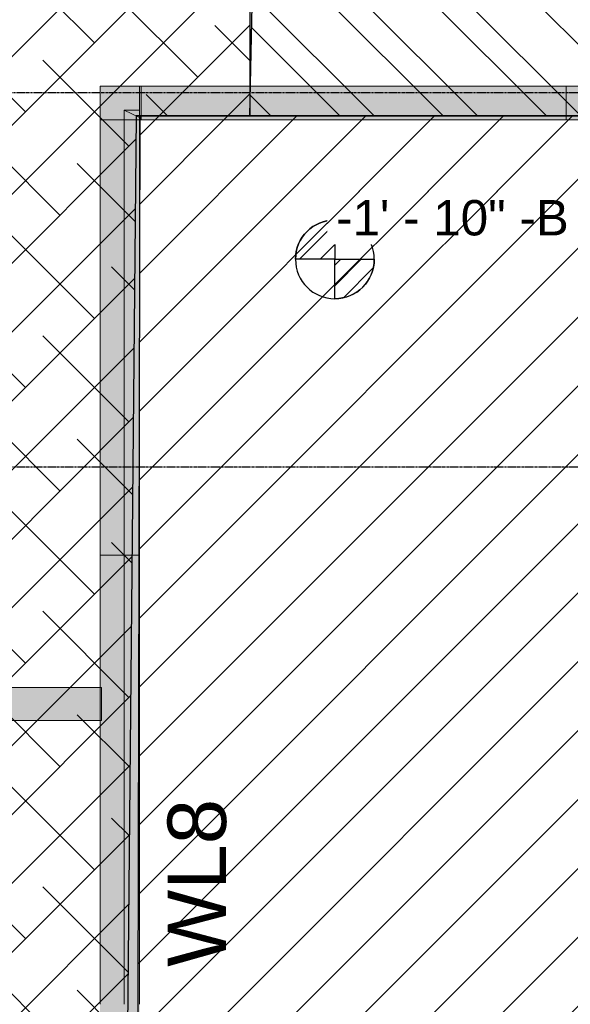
# Model space of a CAD drawing. Header units: inches. Extents: x -4126 to -1814, y 9773 to 12338.
# Tile 62 of 113: x -3431 to -3290, y 11049 to 11302. Entities that reach past the tile are written whole.
import ezdxf

# ---------------------------------------------------------------- set-up
doc = ezdxf.new("R2010")
doc.units = ezdxf.units.IN
doc.header["$MEASUREMENT"] = 0
doc.linetypes.add('Grid Line 1_2_', pattern=[0.875, 0.5, -0.125, 0.125, -0.125])
for name, color, linetype, lineweight in [('A-WALL', 113, 'Continuous', 13), ('G-ANNO-DIMS', 111, 'Continuous', 9), ('I-WALL', 2, 'Continuous', 13), ('S-GRID', 1, 'Continuous', 9)]:
    doc.layers.add(name, color=color, linetype=linetype, lineweight=lineweight)
doc.layers.add('LOAD_HATCH', color=8, linetype='Continuous')
doc.layers.add('loads', color=1, linetype='Continuous')
doc.styles.add('Arial', font='Arial.ttf', dxfattribs={"height": 18})
doc.styles.add('Arial_2', font='arial.ttf', dxfattribs={"height": 9.070866})
pattern_1 = [(315, (34.897, 117.089), (0.027577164, 0.027577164), [])]

# ---------------------------------------------------------------- blocks, each defined once
blk = doc.blocks.new('CTR - 1st Phase - Shell_rvt-1-FRAMING PLAN - 1ST FLOOR')
at = {"layer": 'A-WALL', "lineweight": 5, "transparency": 33554585}
h = blk.add_hatch(color=8, dxfattribs=at)
h.paths.add_polyline_path([(-3404.17, 10813.86), (-3400.17, 10813.86), (-3400.17, 10819.99), (-3404.17, 10819.99), (-3404.17, 10856.62), (-3410.3, 10856.62), (-3410.3, 10813.86), (-3404.28, 10813.86)], flags=0)
h.paths.add_polyline_path([(-3410.3, 10857.02), (-3404.17, 10857.02), (-3404.17, 10857.45), (-3410.3, 10857.45)], flags=0)
h.paths.add_polyline_path([(-3404.85, 10858.28), (-3404.17, 10858.28), (-3404.17, 10858.71), (-3410.3, 10858.71), (-3410.3, 10858.28)], flags=0)
h.paths.add_polyline_path([(-3404.87, 10859.1), (-3404.17, 10859.1), (-3404.17, 10904.5), (-3410.3, 10904.5), (-3410.3, 10859.1)], flags=0)
h.paths.add_polyline_path([(-3410.3, 10904.9), (-3404.17, 10904.9), (-3404.17, 10905.33), (-3410.3, 10905.33)], flags=0)
h.paths.add_polyline_path([(-3410.3, 10906.16), (-3404.17, 10906.16), (-3404.17, 10906.59), (-3410.3, 10906.59)], flags=0)
h.paths.add_polyline_path([(-3404.17, 10906.98), (-3404.17, 10934.38), (-3410.3, 10934.38), (-3410.3, 10906.98), (-3405.72, 10906.98)], flags=0)
h.paths.add_polyline_path([(-3410.3, 10972.4), (-3404.17, 10972.4), (-3404.17, 10972.78), (-3410.3, 10972.78)], flags=0)
h.paths.add_polyline_path([(-3404.17, 11010.8), (-3404.17, 11048.15), (-3410.3, 11048.15), (-3410.3, 11010.8), (-3407.57, 11010.8)], flags=0)
h.paths.add_polyline_path([(-3404.17, 11048.54), (-3404.17, 11048.97), (-3410.3, 11048.97), (-3410.3, 11048.54), (-3408.24, 11048.54)], flags=0)
h.paths.add_polyline_path([(-3410.3, 11049.81), (-3404.17, 11049.81), (-3404.17, 11050.24), (-3410.3, 11050.24)], flags=0)
h.paths.add_polyline_path([(-3408.27, 11050.63), (-3404.17, 11050.63), (-3404.17, 11096.03), (-3410.3, 11096.03), (-3410.3, 11050.63)], flags=0)
h.paths.add_polyline_path([(-3410.3, 11096.42), (-3404.17, 11096.42), (-3404.17, 11096.85), (-3410.3, 11096.85)], flags=0)
h.paths.add_polyline_path([(-3404.17, 11097.69), (-3404.17, 11098.12), (-3410.3, 11098.12), (-3410.3, 11097.69), (-3409.11, 11097.69)], flags=0)
h.paths.add_polyline_path([(-3410.3, 11098.51), (-3404.17, 11098.51), (-3404.17, 11143.91), (-3410.3, 11143.91), (-3410.3, 11130.69), (-3409.92, 11130.69), (-3409.92, 11122.19), (-3410.3, 11122.19)], flags=0)
h.paths.add_polyline_path([(-3409.94, 11144.31), (-3404.17, 11144.31), (-3404.17, 11144.74), (-3410.3, 11144.74), (-3410.3, 11144.31)], flags=0)
h.paths.add_polyline_path([(-3409.96, 11145.57), (-3404.17, 11145.57), (-3404.17, 11146), (-3410.3, 11146), (-3410.3, 11145.57)], flags=0)
h.paths.add_polyline_path([(-3404.17, 11146.39), (-3404.17, 11164.59), (-3410.3, 11164.59), (-3410.3, 11146.39), (-3409.98, 11146.39)], flags=0)
h.paths.add_polyline_path([(-3410.3, 11276.29), (-3404.17, 11276.29), (-3404.17, 11278.79), (-3410.3, 11278.79), (-3410.3, 11276.86)], flags=0)
h.paths.add_polyline_path([(-3404.15, 11278.83), (-3400.17, 11278.83), (-3400.17, 11279.64), (-3410.3, 11279.64), (-3410.3, 11278.83), (-3404.17, 11278.83)], flags=0)
h.paths.add_polyline_path([(-3410.3, 11280.03), (-3400.17, 11280.03), (-3400.17, 11284.91), (-3410.3, 11284.91)], flags=0)
h = blk.add_hatch(color=13, dxfattribs=at)
h.paths.add_polyline_path([(-2637.74, 11276.29), (-2637.74, 11278.79), (-2681.85, 11278.79), (-2681.85, 11277.79), (-2709.72, 11277.79), (-2709.72, 11278.79), (-2720.25, 11278.79), (-2720.25, 11277.79), (-2748.12, 11277.79), (-2748.12, 11278.79), (-2772.51, 11278.79), (-2772.51, 11276.29), (-2681.85, 11276.29)], flags=0)
h.paths.add_polyline_path([(-3399.82, 11276.29), (-3399.82, 11278.79), (-3400.17, 11278.79), (-3400.17, 11276.29)], flags=0)
h.paths.add_polyline_path([(-3281.32, 11276.29), (-3281.32, 11278.79), (-3290.72, 11278.79), (-3290.72, 11276.29)], flags=0)
h.paths.add_polyline_path([(-3027.32, 11276.29), (-3021.92, 11276.29), (-3021.92, 11278.79), (-3027.32, 11278.79)], flags=0)
h.paths.add_polyline_path([(-2945.12, 11276.29), (-2867.19, 11276.29), (-2867.19, 11278.79), (-2945.12, 11278.79)], flags=0)
h.paths.add_polyline_path([(-2813.32, 11276.29), (-2810.54, 11276.29), (-2810.54, 11278.79), (-2813.32, 11278.79)], flags=0)
h.paths.add_polyline_path([(-2599.71, 11276.29), (-2598.39, 11276.29), (-2598.39, 11278.79), (-2599.71, 11278.79)], flags=0)
h.paths.add_polyline_path([(-2486.32, 11276.29), (-2445.74, 11276.29), (-2445.74, 11278.79), (-2486.32, 11278.79)], flags=0)
h.paths.add_polyline_path([(-2514.32, 11276.29), (-2514.32, 11278.79), (-2562.26, 11278.79), (-2562.26, 11276.29)], flags=0)
h.paths.add_polyline_path([(-2407.71, 11276.29), (-2348.79, 11276.29), (-2348.79, 11278.79), (-2407.71, 11278.79)], flags=0)
h.paths.add_polyline_path([(-2312.66, 11276.29), (-2311.34, 11276.29), (-2311.34, 11278.79), (-2312.66, 11278.79)], flags=0)
h.paths.add_polyline_path([(-2273.31, 11276.29), (-2187.32, 11276.29), (-2187.32, 11278.79), (-2273.31, 11278.79)], flags=0)
h.paths.add_polyline_path([(-3281.32, 11279.21), (-3281.32, 11279.64), (-3290.72, 11279.64), (-3290.72, 11279.21)], flags=0)
h.paths.add_polyline_path([(-3399.82, 11279.21), (-3399.82, 11279.64), (-3400.17, 11279.64), (-3400.17, 11279.21)], flags=0)
h.paths.add_polyline_path([(-2810.54, 11279.21), (-2810.54, 11279.64), (-2813.32, 11279.64), (-2813.32, 11279.21)], flags=0)
h.paths.add_polyline_path([(-2599.71, 11279.21), (-2598.39, 11279.21), (-2598.39, 11279.64), (-2599.71, 11279.64)], flags=0)
h.paths.add_polyline_path([(-2920.57, 11279.21), (-2867.19, 11279.21), (-2867.19, 11279.64), (-2945.12, 11279.64), (-2945.12, 11279.21)], flags=0)
h.paths.add_polyline_path([(-3021.92, 11279.21), (-3021.92, 11279.64), (-3027.32, 11279.64), (-3027.32, 11279.21)], flags=0)
h.paths.add_polyline_path([(-2486.32, 11279.21), (-2445.74, 11279.21), (-2445.74, 11279.64), (-2486.32, 11279.64)], flags=0)
h.paths.add_polyline_path([(-2772.51, 11279.21), (-2748.12, 11279.21), (-2748.12, 11279.64), (-2772.51, 11279.64)], flags=0)
h.paths.add_polyline_path([(-2187.32, 11279.21), (-2187.32, 11279.64), (-2273.31, 11279.64), (-2273.31, 11279.21)], flags=0)
h.paths.add_polyline_path([(-2681.85, 11279.21), (-2637.74, 11279.21), (-2637.74, 11279.64), (-2681.85, 11279.64)], flags=0)
h.paths.add_polyline_path([(-2514.32, 11279.21), (-2514.32, 11279.64), (-2562.26, 11279.64), (-2562.26, 11279.21)], flags=0)
h.paths.add_polyline_path([(-2709.72, 11279.21), (-2709.72, 11279.64), (-2720.25, 11279.64), (-2720.25, 11279.21)], flags=0)
h.paths.add_polyline_path([(-2311.34, 11279.21), (-2311.34, 11279.64), (-2312.66, 11279.64), (-2312.66, 11279.21)], flags=0)
h.paths.add_polyline_path([(-2407.71, 11279.21), (-2348.79, 11279.21), (-2348.79, 11279.64), (-2407.71, 11279.64)], flags=0)
h.paths.add_polyline_path([(-3399.82, 11280.03), (-3399.82, 11284.91), (-3400.17, 11284.91), (-3400.17, 11280.03)], flags=0)
h.paths.add_polyline_path([(-3290.72, 11280.03), (-3281.32, 11280.03), (-3281.32, 11284.91), (-3290.72, 11284.91)], flags=0)
h.paths.add_polyline_path([(-2912.07, 11280.03), (-2867.19, 11280.03), (-2867.19, 11284.91), (-2912.07, 11284.91), (-2912.07, 11284.29), (-2920.57, 11284.29), (-2920.57, 11284.91), (-2945.12, 11284.91), (-2945.12, 11280.03), (-2920.57, 11280.03)], flags=0)
h.paths.add_polyline_path([(-2813.32, 11280.03), (-2810.54, 11280.03), (-2810.54, 11284.91), (-2813.32, 11284.91)], flags=0)
h.paths.add_polyline_path([(-2187.32, 11280.03), (-2187.32, 11284.91), (-2273.31, 11284.91), (-2273.31, 11280.03)], flags=0)
h.paths.add_polyline_path([(-2748.12, 11280.03), (-2748.12, 11284.91), (-2772.51, 11284.91), (-2772.51, 11280.03)], flags=0)
h.paths.add_polyline_path([(-2407.71, 11280.03), (-2348.79, 11280.03), (-2348.79, 11284.91), (-2407.71, 11284.91)], flags=0)
h.paths.add_polyline_path([(-2709.72, 11280.03), (-2709.72, 11284.91), (-2720.25, 11284.91), (-2720.25, 11280.03)], flags=0)
h.paths.add_polyline_path([(-2312.66, 11280.03), (-2311.34, 11280.03), (-2311.34, 11284.91), (-2312.66, 11284.91)], flags=0)
h.paths.add_polyline_path([(-2637.74, 11280.03), (-2637.74, 11284.91), (-2681.85, 11284.91), (-2681.85, 11280.03)], flags=0)
h.paths.add_polyline_path([(-2598.39, 11280.03), (-2598.39, 11284.91), (-2599.71, 11284.91), (-2599.71, 11280.03)], flags=0)
h.paths.add_polyline_path([(-2486.32, 11280.03), (-2445.74, 11280.03), (-2445.74, 11284.91), (-2486.32, 11284.91)], flags=0)
h.paths.add_polyline_path([(-2514.32, 11280.03), (-2514.32, 11284.91), (-2562.26, 11284.91), (-2562.26, 11280.03)], flags=0)
h.paths.add_polyline_path([(-3027.32, 11280.03), (-3021.92, 11280.03), (-3021.92, 11284.91), (-3027.32, 11284.91)], flags=0)
h = blk.add_hatch(color=13, dxfattribs=at)
h.paths.add_polyline_path([(-2099.32, 11276.29), (-2096.82, 11276.29), (-2096.82, 11284.91), (-2138.91, 11284.91), (-2138.91, 11276.29), (-2105.45, 11276.29)], flags=0)
h.paths.add_polyline_path([(-3290.72, 11278.79), (-3281.32, 11278.83), (-3281.32, 11279.21), (-3290.72, 11279.21), (-3290.72, 11278.83)], flags=0)
h.paths.add_polyline_path([(-3399.82, 11278.79), (-3399.82, 11279.21), (-3400.17, 11279.21), (-3400.17, 11278.79)], flags=0)
h.paths.add_polyline_path([(-2867.19, 11278.79), (-2867.19, 11279.21), (-2945.12, 11279.21), (-2945.12, 11278.79)], flags=0)
h.paths.add_polyline_path([(-3021.92, 11278.79), (-3021.92, 11279.21), (-3027.32, 11279.21), (-3027.32, 11278.79)], flags=0)
h.paths.add_polyline_path([(-2681.85, 11278.79), (-2637.74, 11278.83), (-2637.74, 11279.21), (-2681.85, 11279.21), (-2681.85, 11278.83)], flags=0)
h.paths.add_polyline_path([(-2810.54, 11278.79), (-2810.54, 11279.21), (-2813.32, 11279.21), (-2813.32, 11278.79)], flags=0)
h.paths.add_polyline_path([(-2599.71, 11278.79), (-2598.39, 11278.83), (-2598.39, 11279.21), (-2599.71, 11279.21), (-2599.71, 11278.83)], flags=0)
h.paths.add_polyline_path([(-2562.26, 11278.79), (-2514.32, 11278.83), (-2514.32, 11279.21), (-2562.26, 11279.21), (-2562.26, 11278.83)], flags=0)
h.paths.add_polyline_path([(-2772.51, 11278.79), (-2748.12, 11278.83), (-2748.12, 11279.21), (-2772.51, 11279.21), (-2772.51, 11278.83)], flags=0)
h.paths.add_polyline_path([(-2709.72, 11278.79), (-2709.72, 11279.21), (-2720.25, 11279.21), (-2720.25, 11278.79)], flags=0)
h.paths.add_polyline_path([(-2348.79, 11278.79), (-2348.79, 11279.21), (-2407.71, 11279.21), (-2407.71, 11278.79)], flags=0)
h.paths.add_polyline_path([(-2187.32, 11278.79), (-2187.32, 11279.21), (-2273.31, 11279.21), (-2273.31, 11278.79)], flags=0)
h.paths.add_polyline_path([(-2451.17, 11278.79), (-2445.74, 11278.83), (-2445.74, 11279.21), (-2486.32, 11279.21), (-2486.32, 11278.79)], flags=0)
h.paths.add_polyline_path([(-2311.34, 11278.79), (-2311.34, 11279.21), (-2312.66, 11279.21), (-2312.66, 11278.79)], flags=0)
h = blk.add_hatch(color=13, dxfattribs=at)
h.paths.add_polyline_path([(-3396.64, 11276.29), (-3290.72, 11276.29), (-3290.72, 11278.79), (-3399.82, 11278.79), (-3399.82, 11276.29)], flags=0)
h.paths.add_polyline_path([(-3290.72, 11279.21), (-3290.72, 11279.64), (-3399.82, 11279.64), (-3399.82, 11279.21), (-3396.64, 11279.21)], flags=0)
h.paths.add_polyline_path([(-3399.82, 11280.03), (-3290.72, 11280.03), (-3290.72, 11284.91), (-3399.82, 11284.91)], flags=0)
for color, points in [(8, [(-3404.17, 11279.64), (-3400.17, 11279.64), (-3400.17, 11280.03), (-3410.3, 11280.03), (-3410.3, 11279.64), (-3405.02, 11279.64)]), (8, [(-3400.17, 11276.86), (-3400.17, 11278.79), (-3404.17, 11278.79)]), (13, [(-3396.64, 11279.64), (-3290.72, 11279.64), (-3290.72, 11280.03), (-3399.82, 11280.03), (-3399.82, 11279.64)]), (13, [(-3290.72, 11278.79), (-3290.72, 11279.21), (-3399.82, 11279.21), (-3399.82, 11278.79), (-3396.64, 11278.79)]), (8, [(-3409.92, 11122.19), (-3409.92, 11130.69), (-3410.3, 11130.69), (-3410.3, 11122.19)])]:
    blk.add_hatch(color=color, dxfattribs=at).paths.add_polyline_path(points, flags=0)
h = blk.add_hatch(color=8, dxfattribs=at)
h.paths.add_polyline_path([(-3404.17, 10819.99), (-3400.17, 10821.92), (-3400.17, 10856.62), (-3404.17, 10856.62), (-3404.17, 10821.92)], flags=0)
h.paths.add_polyline_path([(-3403.53, 10857.02), (-3400.17, 10857.02), (-3400.17, 10857.45), (-3404.17, 10857.45), (-3404.17, 10857.02)], flags=0)
h.paths.add_polyline_path([(-3400.17, 10858.28), (-3400.17, 10858.71), (-3404.17, 10858.71), (-3404.17, 10858.28), (-3403.51, 10858.28)], flags=0)
h.paths.add_polyline_path([(-3400.17, 10859.1), (-3400.17, 10904.5), (-3404.17, 10904.5), (-3404.17, 10859.1), (-3403.49, 10859.1)], flags=0)
h.paths.add_polyline_path([(-3400.17, 10904.9), (-3400.17, 10905.33), (-3404.17, 10905.33), (-3404.17, 10904.9), (-3402.69, 10904.9)], flags=0)
h.paths.add_polyline_path([(-3402.67, 10906.16), (-3400.17, 10906.16), (-3400.17, 10906.59), (-3404.17, 10906.59), (-3404.17, 10906.16)], flags=0)
h.paths.add_polyline_path([(-3402.66, 10906.98), (-3400.17, 10906.98), (-3400.17, 10934.38), (-3404.17, 10934.38), (-3404.17, 10906.98)], flags=0)
h.paths.add_polyline_path([(-3404.17, 10972.4), (-3400.17, 10972.4), (-3400.17, 10972.78), (-3404.17, 10972.78)], flags=0)
h.paths.add_polyline_path([(-3400.17, 11010.8), (-3400.19, 11048.15), (-3404.17, 11048.15), (-3404.17, 11010.8), (-3400.85, 11010.8)], flags=0)
h.paths.add_polyline_path([(-3400.19, 11048.54), (-3400.17, 11048.54), (-3400.18, 11048.97), (-3404.17, 11048.97), (-3404.17, 11048.54)], flags=0)
h.paths.add_polyline_path([(-3400.17, 11049.81), (-3400.19, 11050.24), (-3404.17, 11050.24), (-3404.17, 11049.81), (-3400.18, 11049.81)], flags=0)
h.paths.add_polyline_path([(-3404.17, 11050.63), (-3400.17, 11050.63), (-3400.17, 11096.03), (-3404.17, 11096.03), (-3404.17, 11083.98)], flags=0)
h.paths.add_polyline_path([(-3400.17, 11096.42), (-3400.17, 11096.85), (-3404.17, 11096.85), (-3404.17, 11096.42), (-3401, 11096.42)], flags=0)
h.paths.add_polyline_path([(-3400.17, 11097.69), (-3400.17, 11098.12), (-3404.17, 11098.12), (-3404.17, 11097.69), (-3401.02, 11097.69)], flags=0)
h.paths.add_polyline_path([(-3401.03, 11098.51), (-3400.17, 11098.51), (-3400.17, 11143.91), (-3404.17, 11143.91), (-3404.17, 11098.51)], flags=0)
h.paths.add_polyline_path([(-3404.17, 11144.31), (-3400.17, 11144.31), (-3400.17, 11144.74), (-3404.17, 11144.74)], flags=0)
h.paths.add_polyline_path([(-3400.17, 11145.57), (-3400.17, 11146), (-3404.17, 11146), (-3404.17, 11145.57), (-3401.85, 11145.57)], flags=0)
h.paths.add_polyline_path([(-3401.87, 11146.39), (-3400.17, 11146.39), (-3400.17, 11164.59), (-3404.17, 11164.59), (-3404.17, 11146.39)], flags=0)
h.paths.add_polyline_path([(-3400.17, 11276.29), (-3400.17, 11276.86), (-3404.17, 11278.79), (-3404.13, 11276.29)], flags=0)
h = blk.add_hatch(color=13, dxfattribs=at)
h.paths.add_polyline_path([(-3281.32, 11279.64), (-3281.32, 11280.03), (-3290.72, 11280.03), (-3290.72, 11279.64)], flags=0)
h.paths.add_polyline_path([(-3399.82, 11279.64), (-3399.82, 11280.03), (-3400.17, 11280.03), (-3400.17, 11279.64)], flags=0)
h.paths.add_polyline_path([(-2311.34, 11279.64), (-2311.34, 11280.03), (-2312.66, 11280.03), (-2312.66, 11279.64)], flags=0)
h.paths.add_polyline_path([(-2273.31, 11279.64), (-2187.32, 11279.64), (-2187.32, 11280.03), (-2273.31, 11280.03)], flags=0)
h.paths.add_polyline_path([(-2407.71, 11279.64), (-2348.79, 11279.64), (-2348.79, 11280.03), (-2407.71, 11280.03)], flags=0)
h.paths.add_polyline_path([(-3021.92, 11279.64), (-3021.92, 11280.03), (-3027.32, 11280.03), (-3027.32, 11279.64)], flags=0)
h.paths.add_polyline_path([(-2945.12, 11279.64), (-2867.19, 11279.64), (-2867.19, 11280.03), (-2945.12, 11280.03)], flags=0)
h.paths.add_polyline_path([(-2445.74, 11279.64), (-2445.74, 11280.03), (-2486.32, 11280.03), (-2486.32, 11279.64), (-2451.17, 11279.64)], flags=0)
h.paths.add_polyline_path([(-2514.32, 11279.64), (-2514.32, 11280.03), (-2562.26, 11280.03), (-2562.26, 11279.64)], flags=0)
h.paths.add_polyline_path([(-2599.71, 11279.64), (-2598.39, 11279.64), (-2598.39, 11280.03), (-2599.71, 11280.03)], flags=0)
h.paths.add_polyline_path([(-2813.32, 11279.64), (-2810.54, 11279.64), (-2810.54, 11280.03), (-2813.32, 11280.03)], flags=0)
h.paths.add_polyline_path([(-2748.12, 11279.64), (-2748.12, 11280.03), (-2772.51, 11280.03), (-2772.51, 11279.64)], flags=0)
h.paths.add_polyline_path([(-2637.74, 11279.64), (-2637.74, 11280.03), (-2681.85, 11280.03), (-2681.85, 11279.64)], flags=0)
h.paths.add_polyline_path([(-2720.25, 11279.64), (-2709.72, 11279.64), (-2709.72, 11280.03), (-2720.25, 11280.03)], flags=0)
h = blk.add_hatch(color=8, dxfattribs=at)
h.paths.add_polyline_path([(-3410.3, 11164.59), (-3404.17, 11164.59), (-3404.17, 11191.79), (-3410.3, 11191.79), (-3410.3, 11170.09)], flags=0)
h.paths.add_polyline_path([(-3410.3, 11192.19), (-3404.17, 11192.19), (-3404.17, 11192.62), (-3410.3, 11192.62)], flags=0)
h.paths.add_polyline_path([(-3404.17, 11193.45), (-3404.17, 11193.88), (-3410.3, 11193.88), (-3410.3, 11193.45)], flags=0)
h.paths.add_polyline_path([(-3404.17, 11194.28), (-3404.17, 11239.68), (-3410.3, 11239.68), (-3410.3, 11194.28)], flags=0)
h.paths.add_polyline_path([(-3410.3, 11240.07), (-3404.17, 11240.07), (-3404.17, 11240.5), (-3410.3, 11240.5)], flags=0)
h.paths.add_polyline_path([(-3404.17, 11241.33), (-3404.17, 11241.76), (-3410.3, 11241.76), (-3410.3, 11241.33)], flags=0)
h.paths.add_polyline_path([(-3410.3, 11242.16), (-3404.17, 11242.16), (-3404.17, 11276.29), (-3410.3, 11276.29), (-3410.3, 11256.21)], flags=0)
h = blk.add_hatch(color=8, dxfattribs=at)
h.paths.add_polyline_path([(-3404.17, 11164.59), (-3400.17, 11164.59), (-3400.17, 11191.79), (-3404.17, 11191.79), (-3404.17, 11170.09)], flags=0)
h.paths.add_polyline_path([(-3400.17, 11192.19), (-3400.17, 11192.62), (-3404.17, 11192.62), (-3404.17, 11192.19), (-3402.66, 11192.19)], flags=0)
h.paths.add_polyline_path([(-3402.69, 11193.45), (-3400.17, 11193.45), (-3400.17, 11193.88), (-3404.17, 11193.88), (-3404.17, 11193.45)], flags=0)
h.paths.add_polyline_path([(-3404.17, 11194.28), (-3400.17, 11194.28), (-3400.17, 11239.68), (-3404.17, 11239.68)], flags=0)
h.paths.add_polyline_path([(-3404.17, 11240.07), (-3400.17, 11240.07), (-3400.17, 11240.5), (-3404.17, 11240.5)], flags=0)
h.paths.add_polyline_path([(-3400.17, 11241.33), (-3400.17, 11241.76), (-3404.17, 11241.76), (-3404.17, 11241.33), (-3403.52, 11241.33)], flags=0)
h.paths.add_polyline_path([(-3404.17, 11242.16), (-3400.17, 11242.16), (-3400.17, 11276.29), (-3404.17, 11276.29), (-3404.17, 11256.21)], flags=0)
h = blk.add_hatch(color=8, dxfattribs=at)
h.paths.add_polyline_path([(-3404.17, 11191.79), (-3404.17, 11192.19), (-3410.3, 11192.19), (-3410.3, 11191.79)], flags=0)
h.paths.add_polyline_path([(-3404.17, 11193.88), (-3404.17, 11194.28), (-3410.3, 11194.28), (-3410.3, 11193.88)], flags=0)
h.paths.add_polyline_path([(-3404.17, 11239.68), (-3404.17, 11240.07), (-3410.3, 11240.07), (-3410.3, 11239.68)], flags=0)
h.paths.add_polyline_path([(-3404.17, 11241.76), (-3404.17, 11242.16), (-3410.3, 11242.16), (-3410.3, 11241.76)], flags=0)
h = blk.add_hatch(color=8, dxfattribs=at)
h.paths.add_polyline_path([(-3410.3, 11192.62), (-3404.17, 11192.62), (-3404.17, 11193.45), (-3410.3, 11193.45), (-3410.3, 11192.99)], flags=0)
h.paths.add_polyline_path([(-3404.17, 11240.5), (-3404.17, 11241.33), (-3410.3, 11241.33), (-3410.3, 11240.5)], flags=0)
h = blk.add_hatch(color=8, dxfattribs=at)
h.paths.add_polyline_path([(-3404.17, 11191.79), (-3400.17, 11191.79), (-3400.17, 11192.19), (-3404.17, 11192.19)], flags=0)
h.paths.add_polyline_path([(-3400.17, 11192.62), (-3400.17, 11193.45), (-3404.17, 11193.45), (-3404.17, 11192.62), (-3402.67, 11192.62)], flags=0)
h.paths.add_polyline_path([(-3402.69, 11193.88), (-3400.17, 11193.88), (-3400.17, 11194.28), (-3404.17, 11194.28), (-3404.17, 11193.88)], flags=0)
h.paths.add_polyline_path([(-3400.17, 11239.68), (-3400.17, 11240.07), (-3404.17, 11240.07), (-3404.17, 11239.68), (-3403.49, 11239.68)], flags=0)
h.paths.add_polyline_path([(-3403.51, 11240.5), (-3400.17, 11240.5), (-3400.17, 11241.33), (-3404.17, 11241.33), (-3404.17, 11240.5)], flags=0)
h.paths.add_polyline_path([(-3403.53, 11241.76), (-3400.17, 11241.76), (-3400.17, 11242.16), (-3404.17, 11242.16), (-3404.17, 11241.76)], flags=0)
h = blk.add_hatch(color=8, dxfattribs=at)
h.paths.add_polyline_path([(-3404.82, 10856.62), (-3404.17, 10856.62), (-3404.17, 10857.02), (-3410.3, 10857.02), (-3410.3, 10856.62)], flags=0)
h.paths.add_polyline_path([(-3404.17, 10858.71), (-3404.17, 10859.1), (-3410.3, 10859.1), (-3410.3, 10858.71), (-3404.86, 10858.71)], flags=0)
h.paths.add_polyline_path([(-3405.68, 10904.5), (-3404.17, 10904.5), (-3404.17, 10904.9), (-3410.3, 10904.9), (-3410.3, 10904.5)], flags=0)
h.paths.add_polyline_path([(-3404.17, 10906.59), (-3404.17, 10906.98), (-3410.3, 10906.98), (-3410.3, 10906.59), (-3405.71, 10906.59)], flags=0)
h.paths.add_polyline_path([(-3404.17, 11048.15), (-3404.17, 11048.54), (-3410.3, 11048.54), (-3410.3, 11048.15), (-3408.23, 11048.15)], flags=0)
h.paths.add_polyline_path([(-3410.3, 11050.24), (-3404.17, 11050.24), (-3404.17, 11050.63), (-3410.3, 11050.63)], flags=0)
h.paths.add_polyline_path([(-3409.08, 11096.03), (-3404.17, 11096.03), (-3404.17, 11096.42), (-3410.3, 11096.42), (-3410.3, 11096.03)], flags=0)
h.paths.add_polyline_path([(-3404.17, 11098.12), (-3404.17, 11098.51), (-3410.3, 11098.51), (-3410.3, 11098.12), (-3409.12, 11098.12)], flags=0)
h.paths.add_polyline_path([(-3404.17, 11143.91), (-3404.17, 11144.31), (-3410.3, 11144.31), (-3410.3, 11143.91), (-3409.92, 11143.91)], flags=0)
h.paths.add_polyline_path([(-3409.97, 11146), (-3404.17, 11146), (-3404.17, 11146.39), (-3410.3, 11146.39), (-3410.3, 11146)], flags=0)
h = blk.add_hatch(color=8, dxfattribs=at)
h.paths.add_polyline_path([(-3404.17, 10857.45), (-3404.17, 10858.28), (-3410.3, 10858.28), (-3410.3, 10857.45), (-3404.84, 10857.45)], flags=0)
h.paths.add_polyline_path([(-3404.17, 10905.33), (-3404.17, 10906.16), (-3410.3, 10906.16), (-3410.3, 10905.33), (-3405.69, 10905.33)], flags=0)
h.paths.add_polyline_path([(-3404.17, 11048.97), (-3404.17, 11049.81), (-3410.3, 11049.81), (-3410.3, 11048.97), (-3408.24, 11048.97)], flags=0)
h.paths.add_polyline_path([(-3404.17, 11096.85), (-3404.17, 11097.69), (-3410.3, 11097.69), (-3410.3, 11096.85), (-3409.09, 11096.85)], flags=0)
h.paths.add_polyline_path([(-3409.95, 11144.74), (-3404.17, 11144.74), (-3404.17, 11145.57), (-3410.3, 11145.57), (-3410.3, 11144.74)], flags=0)
h = blk.add_hatch(color=8, dxfattribs=at)
h.paths.add_polyline_path([(-3403.53, 10856.62), (-3400.17, 10856.62), (-3400.17, 10857.02), (-3404.17, 10857.02), (-3404.17, 10856.62)], flags=0)
h.paths.add_polyline_path([(-3403.5, 10858.71), (-3400.17, 10858.71), (-3400.17, 10859.1), (-3404.17, 10859.1), (-3404.17, 10858.71)], flags=0)
h.paths.add_polyline_path([(-3404.17, 10904.5), (-3400.17, 10904.5), (-3400.17, 10904.9), (-3404.17, 10904.9)], flags=0)
h.paths.add_polyline_path([(-3404.17, 10906.59), (-3400.17, 10906.59), (-3400.17, 10906.98), (-3404.17, 10906.98)], flags=0)
h.paths.add_polyline_path([(-3400.19, 11048.15), (-3400.17, 11048.15), (-3400.19, 11048.54), (-3404.17, 11048.54), (-3404.17, 11048.15)], flags=0)
h.paths.add_polyline_path([(-3400.19, 11050.24), (-3400.17, 11050.24), (-3400.2, 11050.63), (-3404.17, 11050.63), (-3404.17, 11050.24)], flags=0)
h.paths.add_polyline_path([(-3400.17, 11096.03), (-3400.17, 11096.42), (-3404.17, 11096.42), (-3404.17, 11096.03), (-3400.99, 11096.03)], flags=0)
h.paths.add_polyline_path([(-3400.17, 11098.12), (-3400.17, 11098.51), (-3404.17, 11098.51), (-3404.17, 11098.12), (-3401.02, 11098.12)], flags=0)
h.paths.add_polyline_path([(-3400.17, 11143.91), (-3400.17, 11144.31), (-3404.17, 11144.31), (-3404.17, 11143.91), (-3401.82, 11143.91)], flags=0)
h.paths.add_polyline_path([(-3404.17, 11146), (-3400.17, 11146), (-3400.17, 11146.39), (-3404.17, 11146.39)], flags=0)
h = blk.add_hatch(color=8, dxfattribs=at)
h.paths.add_polyline_path([(-3400.17, 10857.45), (-3400.17, 10858.28), (-3404.17, 10858.28), (-3404.17, 10857.45), (-3403.52, 10857.45)], flags=0)
h.paths.add_polyline_path([(-3400.17, 10905.33), (-3400.17, 10906.16), (-3404.17, 10906.16), (-3404.17, 10905.33), (-3402.69, 10905.33)], flags=0)
h.paths.add_polyline_path([(-3400.17, 11048.97), (-3400.18, 11049.81), (-3404.17, 11049.81), (-3404.17, 11048.97), (-3400.18, 11048.97)], flags=0)
h.paths.add_polyline_path([(-3401, 11096.85), (-3400.17, 11096.85), (-3400.17, 11097.69), (-3404.17, 11097.69), (-3404.17, 11096.85)], flags=0)
h.paths.add_polyline_path([(-3404.17, 11144.74), (-3400.17, 11144.74), (-3400.17, 11145.57), (-3404.17, 11145.57), (-3404.17, 11145.11)], flags=0)
at = {"layer": 'A-WALL', "color": 253}
for p, q in [((-3410.3, 11280.03), (-3410.3, 11284.91)), ((-3410.3, 11284.91), (-3400.17, 11284.91)), ((-3410.3, 11279.64), (-3410.3, 11280.03)), ((-3410.3, 11278.83), (-3410.3, 11279.64)), ((-3410.3, 11242.16), (-3410.3, 11278.79)), ((-3404.17, 11278.79), (-3404.17, 11276.29)), ((-3400.17, 11280.03), (-3400.17, 11279.64)), ((-3400.17, 11280.03), (-3400.17, 11279.64)), ((-3400.17, 11279.64), (-3400.17, 11280.03)), ((-3400.17, 11279.21), (-3400.17, 11278.83)), ((-3400.17, 11279.21), (-3400.17, 11278.83)), ((-3400.17, 11278.83), (-3400.17, 11279.21)), ((-3400.17, 11276.29), (-3400.17, 11278.79)), ((-3399.82, 11279.64), (-3399.82, 11280.03)), ((-3399.82, 11280.03), (-3399.82, 11279.64)), ((-3399.82, 11278.83), (-3399.82, 11279.21)), ((-3399.82, 11279.21), (-3399.82, 11278.83)), ((-3290.72, 11280.03), (-3290.72, 11279.64)), ((-3290.72, 11280.03), (-3290.72, 11279.64)), ((-3290.72, 11279.21), (-3290.72, 11278.83)), ((-3290.72, 11279.21), (-3290.72, 11278.83)), ((-3404.17, 11276.29), (-3410.3, 11276.29)), ((-3404.17, 11276.29), (-3404.17, 11242.16)), ((-3404.13, 11276.29), (-3400.17, 11276.29)), ((-3400.17, 11276.29), (-3404.13, 11276.29)), ((-3400.17, 11276.29), (-3400.17, 11242.16)), ((-3400.17, 11276.29), (-3400.17, 11242.16)), ((-3400.17, 11242.16), (-3400.17, 11276.29)), ((-3410.3, 11241.76), (-3410.3, 11242.16)), ((-3410.3, 11241.33), (-3410.3, 11241.76)), ((-3410.3, 11240.96), (-3410.3, 11241.33)), ((-3410.3, 11240.5), (-3410.3, 11240.88)), ((-3410.3, 11240.07), (-3410.3, 11240.5)), ((-3410.3, 11239.68), (-3410.3, 11240.07)), ((-3404.17, 11242.16), (-3404.17, 11241.76)), ((-3404.17, 11241.76), (-3404.17, 11241.33)), ((-3404.17, 11241.33), (-3404.17, 11240.96)), ((-3404.17, 11240.88), (-3404.17, 11240.5)), ((-3404.17, 11240.5), (-3404.17, 11240.07)), ((-3404.17, 11240.07), (-3404.17, 11239.68)), ((-3400.17, 11242.16), (-3400.17, 11241.76)), ((-3400.17, 11242.16), (-3400.17, 11241.76)), ((-3400.17, 11241.76), (-3400.17, 11242.16)), ((-3400.17, 11241.76), (-3400.17, 11241.33)), ((-3400.17, 11241.76), (-3400.17, 11241.33)), ((-3400.17, 11241.33), (-3400.17, 11241.76)), ((-3400.17, 11241.33), (-3400.17, 11240.96)), ((-3400.17, 11241.33), (-3400.17, 11240.96)), ((-3400.17, 11240.96), (-3400.17, 11241.33)), ((-3400.17, 11240.88), (-3400.17, 11240.5)), ((-3400.17, 11240.88), (-3400.17, 11240.5)), ((-3400.17, 11240.5), (-3400.17, 11240.88)), ((-3400.17, 11240.5), (-3400.17, 11240.07)), ((-3400.17, 11240.5), (-3400.17, 11240.07)), ((-3400.17, 11240.07), (-3400.17, 11240.5)), ((-3400.17, 11240.07), (-3400.17, 11239.68)), ((-3400.17, 11240.07), (-3400.17, 11239.68)), ((-3400.17, 11239.68), (-3400.17, 11240.07)), ((-3410.3, 11194.28), (-3410.3, 11239.68)), ((-3404.17, 11239.68), (-3404.17, 11194.28)), ((-3400.17, 11239.68), (-3400.17, 11194.28)), ((-3400.17, 11239.68), (-3400.17, 11194.28)), ((-3400.17, 11194.28), (-3400.17, 11239.68)), ((-3410.3, 11193.88), (-3410.3, 11194.28)), ((-3410.3, 11193.45), (-3410.3, 11193.88)), ((-3410.3, 11193.08), (-3410.3, 11193.45)), ((-3410.3, 11192.62), (-3410.3, 11192.99)), ((-3410.3, 11192.19), (-3410.3, 11192.62)), ((-3410.3, 11191.79), (-3410.3, 11192.19)), ((-3404.17, 11194.28), (-3404.17, 11193.88)), ((-3404.17, 11193.88), (-3404.17, 11193.45)), ((-3404.17, 11193.45), (-3404.17, 11193.08)), ((-3404.17, 11192.99), (-3404.17, 11192.62)), ((-3404.17, 11192.62), (-3404.17, 11192.19)), ((-3404.17, 11192.19), (-3404.17, 11191.79)), ((-3400.17, 11194.28), (-3400.17, 11193.88)), ((-3400.17, 11194.28), (-3400.17, 11193.88)), ((-3400.17, 11193.88), (-3400.17, 11194.28)), ((-3400.17, 11193.88), (-3400.17, 11193.45)), ((-3400.17, 11193.88), (-3400.17, 11193.45)), ((-3400.17, 11193.45), (-3400.17, 11193.88)), ((-3400.17, 11193.45), (-3400.17, 11193.08)), ((-3400.17, 11193.45), (-3400.17, 11193.08)), ((-3400.17, 11193.08), (-3400.17, 11193.45)), ((-3400.17, 11192.99), (-3400.17, 11192.62)), ((-3400.17, 11192.99), (-3400.17, 11192.62)), ((-3400.17, 11192.62), (-3400.17, 11192.99)), ((-3400.17, 11192.62), (-3400.17, 11192.19)), ((-3400.17, 11192.62), (-3400.17, 11192.19)), ((-3400.17, 11192.19), (-3400.17, 11192.62)), ((-3400.17, 11192.19), (-3400.17, 11191.79)), ((-3400.17, 11192.19), (-3400.17, 11191.79)), ((-3400.17, 11191.79), (-3400.17, 11192.19)), ((-3410.3, 11146.39), (-3410.3, 11191.79)), ((-3404.17, 11191.79), (-3404.17, 11164.59)), ((-3400.17, 11191.79), (-3400.17, 11164.59)), ((-3400.17, 11191.79), (-3400.17, 11164.59)), ((-3400.17, 11164.59), (-3400.17, 11191.79)), ((-3400.17, 11164.59), (-3410.3, 11164.59)), ((-3400.17, 11164.59), (-3404.17, 11164.59)), ((-3404.17, 11164.59), (-3404.17, 11146.39)), ((-3400.17, 11164.59), (-3400.17, 11146.39)), ((-3410.3, 11146), (-3410.3, 11146.39)), ((-3410.3, 11145.57), (-3410.3, 11146)), ((-3410.3, 11145.19), (-3410.3, 11145.57)), ((-3410.3, 11144.74), (-3410.3, 11145.11)), ((-3410.3, 11144.31), (-3410.3, 11144.74)), ((-3410.3, 11143.91), (-3410.3, 11144.31)), ((-3404.17, 11146.39), (-3404.17, 11146)), ((-3404.17, 11146), (-3404.17, 11145.57)), ((-3404.17, 11145.57), (-3404.17, 11145.19)), ((-3404.17, 11145.11), (-3404.17, 11144.74)), ((-3404.17, 11144.74), (-3404.17, 11144.31)), ((-3404.17, 11144.31), (-3404.17, 11143.91)), ((-3400.17, 11146.39), (-3400.17, 11146)), ((-3400.17, 11146), (-3400.17, 11145.57)), ((-3400.17, 11145.57), (-3400.17, 11145.19)), ((-3400.17, 11145.11), (-3400.17, 11144.74)), ((-3400.17, 11144.74), (-3400.17, 11144.31)), ((-3400.17, 11144.31), (-3400.17, 11143.91)), ((-3410.3, 11130.69), (-3410.3, 11143.91)), ((-3404.17, 11143.91), (-3404.17, 11098.51)), ((-3400.17, 11143.91), (-3400.17, 11098.51)), ((-3410.3, 11122.19), (-3410.3, 11130.69)), ((-3410.3, 11107.18), (-3410.3, 11122.19)), ((-3410.3, 11098.51), (-3410.3, 11107.18)), ((-3410.3, 11098.12), (-3410.3, 11098.51)), ((-3410.3, 11097.69), (-3410.3, 11098.12)), ((-3410.3, 11097.31), (-3410.3, 11097.69)), ((-3410.3, 11096.85), (-3410.3, 11097.23)), ((-3410.3, 11096.42), (-3410.3, 11096.85)), ((-3410.3, 11096.03), (-3410.3, 11096.42)), ((-3404.17, 11098.51), (-3404.17, 11098.12)), ((-3404.17, 11098.12), (-3404.17, 11097.69)), ((-3404.17, 11097.69), (-3404.17, 11097.31)), ((-3404.17, 11097.23), (-3404.17, 11096.85)), ((-3404.17, 11096.85), (-3404.17, 11096.42)), ((-3404.17, 11096.42), (-3404.17, 11096.03)), ((-3400.17, 11098.51), (-3400.17, 11098.12)), ((-3400.17, 11098.12), (-3400.17, 11097.69)), ((-3400.17, 11097.69), (-3400.17, 11097.31)), ((-3400.17, 11097.23), (-3400.17, 11096.85)), ((-3400.17, 11096.85), (-3400.17, 11096.42)), ((-3400.17, 11096.42), (-3400.17, 11096.03)), ((-3410.3, 11050.63), (-3410.3, 11096.03)), ((-3404.17, 11096.03), (-3404.17, 11050.63)), ((-3400.17, 11096.03), (-3400.17, 11050.63)), ((-3410.3, 11050.24), (-3410.3, 11050.63)), ((-3404.17, 11050.63), (-3404.17, 11050.24)), ((-3400.17, 11050.63), (-3400.17, 11050.24)), ((-3410.3, 11049.81), (-3410.3, 11050.24)), ((-3410.3, 11049.43), (-3410.3, 11049.81)), ((-3404.17, 11050.24), (-3404.17, 11049.81)), ((-3404.17, 11049.81), (-3404.17, 11049.43)), ((-3400.17, 11050.24), (-3400.17, 11049.81)), ((-3400.17, 11049.81), (-3400.17, 11049.43))]:
    blk.add_line(p, q, dxfattribs=at)
at = {"layer": 'A-WALL', "color": 9}
for p, q in [((-3410.3, 11284.91), (-3410.3, 11280.03)), ((-3400.17, 11284.91), (-3410.3, 11284.91)), ((-3168.32, 11284.91), (-3400.17, 11284.91)), ((-3400.17, 11280.03), (-3400.17, 11284.91)), ((-3410.3, 11280.03), (-3410.3, 11279.64)), ((-3410.3, 11279.64), (-3410.3, 11278.83)), ((-3410.3, 11278.79), (-3410.3, 11276.29)), ((-3400.17, 11278.79), (-3404.17, 11278.79)), ((-3400.17, 11278.79), (-3404.17, 11278.79)), ((-3404.17, 11278.79), (-3404.17, 11242.16)), ((-3404.17, 11278.79), (-3400.17, 11276.86)), ((-3400.17, 11279.64), (-3400.17, 11280.03)), ((-3400.17, 11278.83), (-3400.17, 11279.64)), ((-3400.17, 11276.86), (-3400.17, 11278.79)), ((-3410.3, 11276.29), (-3410.3, 11242.16)), ((-3410.3, 11276.29), (-3404.17, 11276.29)), ((-3400.17, 11276.29), (-3400.17, 11276.86)), ((-3400.17, 11276.29), (-3168.32, 11276.29)), ((-3400.17, 11242.16), (-3400.17, 11276.29)), ((-3410.3, 11242.16), (-3410.3, 11241.76)), ((-3410.3, 11241.76), (-3410.3, 11240.96)), ((-3410.3, 11240.88), (-3410.3, 11240.07)), ((-3410.3, 11240.07), (-3410.3, 11239.68)), ((-3404.17, 11242.16), (-3404.17, 11241.76)), ((-3404.17, 11241.76), (-3404.17, 11240.96)), ((-3404.17, 11240.88), (-3404.17, 11240.07)), ((-3404.17, 11240.07), (-3404.17, 11239.68)), ((-3400.17, 11241.76), (-3400.17, 11242.16)), ((-3400.17, 11240.96), (-3400.17, 11241.76)), ((-3400.17, 11240.07), (-3400.17, 11240.88)), ((-3400.17, 11239.68), (-3400.17, 11240.07)), ((-3410.3, 11239.68), (-3410.3, 11194.28)), ((-3404.17, 11239.68), (-3404.17, 11194.28)), ((-3400.17, 11194.28), (-3400.17, 11239.68)), ((-3410.3, 11194.28), (-3410.3, 11193.88)), ((-3410.3, 11193.88), (-3410.3, 11193.08)), ((-3410.3, 11192.99), (-3410.3, 11192.19)), ((-3410.3, 11192.19), (-3410.3, 11191.79)), ((-3404.17, 11194.28), (-3404.17, 11193.88)), ((-3404.17, 11193.88), (-3404.17, 11193.08)), ((-3404.17, 11192.99), (-3404.17, 11192.19)), ((-3404.17, 11192.19), (-3404.17, 11191.79)), ((-3400.17, 11193.88), (-3400.17, 11194.28)), ((-3400.17, 11193.08), (-3400.17, 11193.88)), ((-3400.17, 11192.19), (-3400.17, 11192.99)), ((-3400.17, 11191.79), (-3400.17, 11192.19)), ((-3410.3, 11191.79), (-3410.3, 11164.59)), ((-3404.17, 11191.79), (-3404.17, 11146.39)), ((-3400.17, 11146.39), (-3400.17, 11191.79)), ((-3410.3, 11164.59), (-3410.3, 11146.39)), ((-3404.17, 11164.59), (-3410.3, 11164.59)), ((-3410.3, 11146.39), (-3410.3, 11146)), ((-3410.3, 11146), (-3410.3, 11145.19)), ((-3410.3, 11145.11), (-3410.3, 11144.31)), ((-3410.3, 11144.31), (-3410.3, 11143.91)), ((-3404.17, 11146.39), (-3404.17, 11146)), ((-3404.17, 11146), (-3404.17, 11145.19)), ((-3404.17, 11145.11), (-3404.17, 11144.31)), ((-3404.17, 11144.31), (-3404.17, 11143.91)), ((-3400.17, 11146), (-3400.17, 11146.39)), ((-3400.17, 11145.19), (-3400.17, 11146)), ((-3400.17, 11144.31), (-3400.17, 11145.11)), ((-3400.17, 11143.91), (-3400.17, 11144.31)), ((-3410.3, 11143.91), (-3410.3, 11098.51)), ((-3404.17, 11143.91), (-3404.17, 11098.51)), ((-3400.17, 11098.51), (-3400.17, 11143.91)), ((-3410.3, 11098.51), (-3410.3, 11098.12)), ((-3410.3, 11098.12), (-3410.3, 11097.31)), ((-3410.3, 11097.23), (-3410.3, 11096.42)), ((-3410.3, 11096.42), (-3410.3, 11096.03)), ((-3404.17, 11098.51), (-3404.17, 11098.12)), ((-3404.17, 11098.12), (-3404.17, 11097.31)), ((-3404.17, 11097.23), (-3404.17, 11096.42)), ((-3404.17, 11096.42), (-3404.17, 11096.03)), ((-3400.17, 11098.12), (-3400.17, 11098.51)), ((-3400.17, 11097.31), (-3400.17, 11098.12)), ((-3400.17, 11096.42), (-3400.17, 11097.23)), ((-3400.17, 11096.03), (-3400.17, 11096.42)), ((-3410.3, 11096.03), (-3410.3, 11050.63)), ((-3404.17, 11096.03), (-3404.17, 11050.63)), ((-3400.17, 11050.63), (-3400.17, 11096.03)), ((-3410.3, 11050.63), (-3410.3, 11050.24)), ((-3404.17, 11050.63), (-3404.17, 11050.24)), ((-3400.17, 11050.24), (-3400.17, 11050.63)), ((-3410.3, 11050.24), (-3410.3, 11049.43)), ((-3404.17, 11050.24), (-3404.17, 11049.43)), ((-3400.17, 11049.43), (-3400.17, 11050.24))]:
    blk.add_line(p, q, dxfattribs=at)
at = {"layer": 'A-WALL', "color": 33}
for p, q in [((-3400.17, 11284.91), (-3399.82, 11284.91)), ((-3400.17, 11284.91), (-3400.17, 11280.03)), ((-3400.17, 11284.91), (-3400.17, 11280.03)), ((-3400.17, 11280.03), (-3400.17, 11284.91)), ((-3290.72, 11284.91), (-3399.82, 11284.91)), ((-3399.82, 11284.91), (-3290.72, 11284.91)), ((-3399.82, 11280.03), (-3399.82, 11284.91)), ((-3399.82, 11284.91), (-3399.82, 11280.03)), ((-3290.72, 11284.91), (-3281.32, 11284.91)), ((-3290.72, 11284.91), (-3290.72, 11280.03)), ((-3290.72, 11284.91), (-3290.72, 11280.03)), ((-3400.17, 11279.64), (-3400.17, 11279.21)), ((-3400.17, 11279.64), (-3400.17, 11279.21)), ((-3400.17, 11279.21), (-3400.17, 11279.64)), ((-3400.17, 11278.79), (-3400.17, 11276.29)), ((-3400.17, 11278.79), (-3400.17, 11276.29)), ((-3399.82, 11279.21), (-3399.82, 11279.64)), ((-3399.82, 11279.64), (-3399.82, 11279.21)), ((-3399.82, 11276.29), (-3399.82, 11278.79)), ((-3399.82, 11278.79), (-3399.82, 11276.29)), ((-3290.72, 11279.64), (-3290.72, 11279.21)), ((-3290.72, 11279.64), (-3290.72, 11279.21)), ((-3290.72, 11278.79), (-3290.72, 11276.29)), ((-3290.72, 11278.79), (-3290.72, 11276.29)), ((-3399.82, 11276.29), (-3400.17, 11276.29)), ((-3399.82, 11276.29), (-3290.72, 11276.29)), ((-3290.72, 11276.29), (-3399.82, 11276.29)), ((-3281.32, 11276.29), (-3290.72, 11276.29))]:
    blk.add_line(p, q, dxfattribs=at)
at = {"layer": 'A-WALL', "color": 23}
for p, q in [((-3399.82, 11284.91), (-3290.72, 11284.91)), ((-3290.72, 11276.29), (-3399.82, 11276.29))]:
    blk.add_line(p, q, dxfattribs=at)
blk = doc.blocks.new('CTR - 1st Phase - Common Walls_rvt-1-FRAMING PLAN - 1ST FLOOR')
at = {"layer": 'I-WALL', "lineweight": 5, "transparency": 33554585}
blk.add_hatch(color=8, dxfattribs=at).paths.add_polyline_path([(-3439.92, 11122.19), (-3410.3, 11122.19), (-3410.3, 11130.69), (-3439.92, 11130.69), (-3439.92, 11126.19)], flags=0)
at = {"layer": 'I-WALL', "color": 253}
for p, q in [((-3469.32, 11130.69), (-3410.3, 11130.69)), ((-3410.3, 11130.69), (-3409.92, 11130.69)), ((-3409.92, 11122.19), (-3409.92, 11130.69)), ((-3410.3, 11122.19), (-3469.32, 11122.19)), ((-3409.92, 11122.19), (-3410.3, 11122.19))]:
    blk.add_line(p, q, dxfattribs=at)
at = {"layer": 'I-WALL', "color": 9}
for p, q in [((-3409.92, 11130.69), (-3439.92, 11130.69)), ((-3409.92, 11130.69), (-3409.92, 11122.19)), ((-3439.92, 11122.19), (-3409.92, 11122.19))]:
    blk.add_line(p, q, dxfattribs=at)
blk = doc.blocks.new('Spot Elevations - Símbolo de cota horizontal-614176-FRAMING PLAN - 1ST FLOOR')
at = {"layer": 'G-ANNO-DIMS'}
h = blk.add_hatch(dxfattribs=at)
h.set_pattern_fill('FP_57', color=256, style=0, pattern_type=2)
h.set_pattern_definition(pattern_1)
edge = h.paths.add_edge_path(flags=0)
edge.add_arc((0, 0), 0.1053, 0, 90, ccw=False)
edge.add_line((0.1053, 0), (0, 0))
edge.add_line((0, 0), (0, 0.1053))
h = blk.add_hatch(dxfattribs=at)
h.set_pattern_fill('FP_57', color=256, style=0, pattern_type=2)
h.set_pattern_definition(pattern_1)
edge = h.paths.add_edge_path(flags=0)
edge.add_arc((0, 0), 0.1053, 0, 90, ccw=False)
edge.add_line((0.1053, 0), (0, 0))
edge.add_line((0, 0), (0, 0.1053))
h = blk.add_hatch(dxfattribs=at)
h.set_pattern_fill('FP_57', color=256, style=0, pattern_type=2)
h.set_pattern_definition(pattern_1)
edge = h.paths.add_edge_path(flags=0)
edge.add_arc((0, 0), 0.1053, 180, 270, ccw=False)
edge.add_line((-0.1053, 0), (0, 0))
edge.add_line((0, 0), (0, -0.1053))
h = blk.add_hatch(dxfattribs=at)
h.set_pattern_fill('FP_57', color=256, style=0, pattern_type=2)
h.set_pattern_definition(pattern_1)
edge = h.paths.add_edge_path(flags=0)
edge.add_arc((0, 0), 0.1053, 180, 270, ccw=False)
edge.add_line((-0.1053, 0), (0, 0))
edge.add_line((0, 0), (0, -0.1053))
at = {"layer": 'G-ANNO-DIMS', "lineweight": 30}
for p, q in [((0, 0.1053), (0, 0)), ((0, 0), (-0.1053, 0)), ((0, 0), (0.1053, 0)), ((0, -0.1053), (0, 0))]:
    blk.add_line(p, q, dxfattribs=at)
blk.add_circle((0, 0), 0.1053, dxfattribs=at)
for start, end in [(360, 90), (180, 270)]:
    blk.add_arc((0, 0), 0.1053, start, end, dxfattribs=at)

msp = doc.modelspace()

# ---------------------------------------------------------------- hatches: boundary and pattern name
at = {"layer": 'LOAD_HATCH'}
h = msp.add_hatch(dxfattribs=at)
h.set_pattern_fill('ANSI32', color=256, scale=50, angle=90, style=0)
h.paths.add_polyline_path([(-3371.874, 11277.289), (-3367.874, 11467.789), (-3140.124, 11468.789), (-3135.124, 11644.339), (-2918.699, 11643.964), (-2918.699, 11277.289)])

# ---------------------------------------------------------------- linework, layer by layer
msp.add_lwpolyline([(-3371.874, 11277.289), (-3367.874, 11467.789), (-3140.124, 11468.789), (-3135.124, 11644.339), (-2918.699, 11643.964), (-2918.699, 11277.289)], close=True, dxfattribs=at)
at = {"layer": 'S-GRID', "linetype": 'Grid Line 1_2_', "lineweight": 30}
for p, q in [((-1814.206, 11283.189), (-4076.95, 11283.189)), ((-1814.206, 11187.189), (-4076.95, 11187.189))]:
    msp.add_line(p, q, dxfattribs=at)

# ---------------------------------------------------------------- block references
at = {"lineweight": 5}
for name in ['CTR - 1st Phase - Shell_rvt-1-FRAMING PLAN - 1ST FLOOR', 'CTR - 1st Phase - Common Walls_rvt-1-FRAMING PLAN - 1ST FLOOR']:
    msp.add_blockref(name, (0, 0), dxfattribs=at)
at = {"layer": 'G-ANNO-DIMS', "lineweight": 30, "extrusion": (0, 0, -1), "xscale": 95.99999999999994, "yscale": 95.99999999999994, "zscale": 95.99999999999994, "rotation": 180}
msp.add_blockref('Spot Elevations - Símbolo de cota horizontal-614176-FRAMING PLAN - 1ST FLOOR', (3350.07, 11240.5), dxfattribs=at)

# ---------------------------------------------------------------- texts
at = {"layer": 'loads', "insert": (-3393, 11059), "char_height": 15, "width": 29.92125, "attachment_point": 1, "rotation": 90, "style": 'Arial'}
msp.add_mtext('WL8', dxfattribs=at)

# ---------------------------------------------------------------- next in the draw order: texts
at = {"layer": 'G-ANNO-DIMS', "insert": (-3349.777, 11255.703), "char_height": 9.07087, "width": 71.29666, "attachment_point": 1, "line_spacing_factor": 0.941778, "style": 'Arial_2', "bg_fill": 3, "box_fill_scale": 1.25, "bg_fill_color": 256, "bg_fill_true_color": 13158600, "bg_fill_transparency": 0}
msp.add_mtext('-1\' - 10" -B', dxfattribs=at)

# ---------------------------------------------------------------- next in the draw order: hatches: boundary and pattern name
at = {"layer": 'LOAD_HATCH'}
h = msp.add_hatch(dxfattribs=at)
h.set_pattern_fill('ANSI31', color=256, scale=100, style=0)
h.paths.add_polyline_path([(-3819.324, 9901.189), (-3819.324, 10010.089), (-2098.262, 10010.089), (-2098.262, 10821.489), (-3401.049, 10821.489), (-3400.049, 11277.289), (-2098.262, 11277.289), (-2098.262, 12077.189), (-1943.324, 12077.189), (-1943.324, 9901.189)])
h = msp.add_hatch(dxfattribs=at)
h.set_pattern_fill('ANSI38', color=256, scale=100, style=0)
h.paths.add_polyline_path([(-3481.324, 10382.789), (-3418.524, 10381), (-3072.924, 10381), (-2509.521, 10381.514), (-2503.7, 10449.439), (-3408.924, 10449.439), (-3401.049, 11277.289), (-3371.874, 11277.289), (-3371.874, 11473.789), (-3140.124, 11473.539), (-3139.124, 11648.339), (-2778.924, 11649.339), (-2778.924, 11628.389), (-2718.724, 11628.389), (-2650.524, 11628.389), (-2650.524, 11649.339), (-2509.521, 11650), (-2509.521, 11717.264), (-3140.124, 11718), (-3140.124, 11838.614), (-3460.024, 11838.614), (-3460.024, 11787.364), (-3199.999, 11783.364), (-3199.999, 11535.189), (-3481.324, 11530.989), (-3477.974, 11244.389), (-3477.974, 10410)])

# ---------------------------------------------------------------- next in the draw order: linework, layer by layer
msp.add_lwpolyline([(-3400.049, 11277.289), (-2098.262, 11277.289), (-2098.262, 12077.189), (-1943.324, 12077.189), (-1943.324, 9901.189), (-3819.324, 9901.189), (-3819.324, 10010.089), (-2098.262, 10010.089), (-2098.262, 10821.489), (-3401.049, 10821.489)], close=True, dxfattribs=at)
msp.add_lwpolyline([(-3477.974, 10410), (-3477.974, 11244.389), (-3481.324, 11530.989), (-3199.999, 11535.189), (-3199.999, 11783.364), (-3460.024, 11787.364), (-3460.024, 11838.614), (-3140.124, 11838.614), (-3140.124, 11718), (-2509.521, 11717.264), (-2739.924, 11717.364), (-2509.521, 11717.264), (-2509.521, 11650), (-2650.524, 11649.339), (-2650.524, 11628.389), (-2718.724, 11628.389), (-2778.924, 11628.389), (-2778.924, 11649.339), (-3139.124, 11648.339), (-3140.124, 11473.539), (-3371.874, 11473.789), (-3371.874, 11277.289), (-3401.049, 11277.289), (-3408.924, 10449.439)], dxfattribs=at)

doc.saveas('drawing.dxf')
